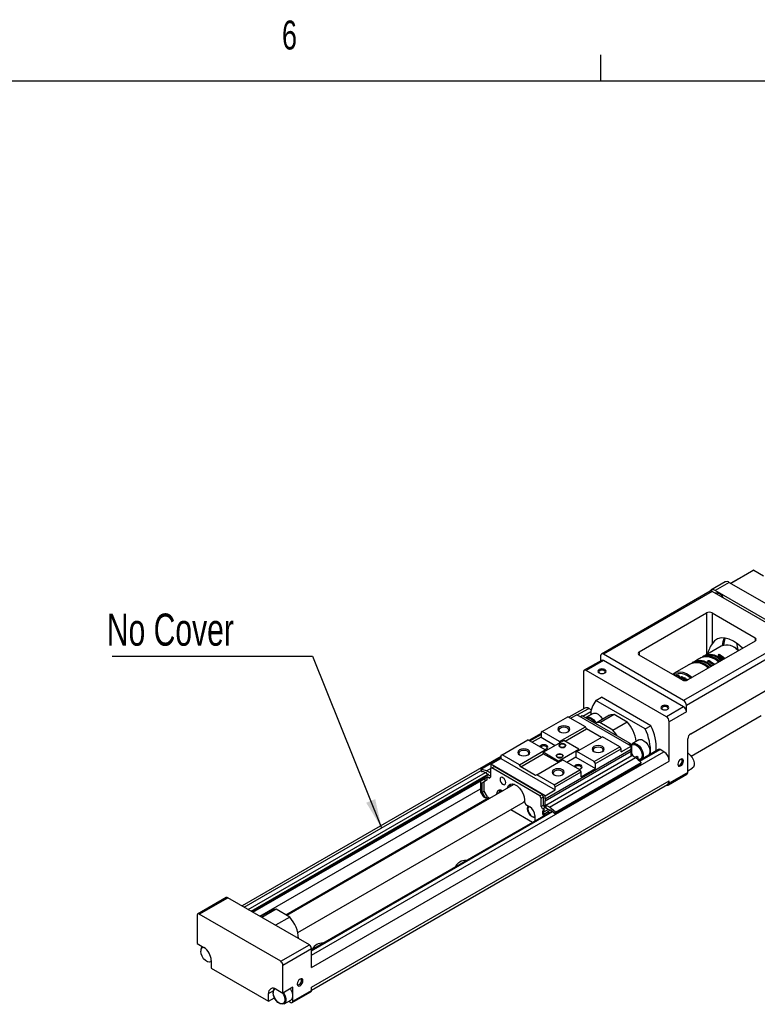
# Paper-space layout 'Layout1' of a CAD drawing. Extents: x 11 to 421, y 5 to 275.
# Tile 4 of 8: x 118 to 179, y 194 to 275. Entities that reach past the tile are written whole.
import ezdxf
from ezdxf.enums import TextEntityAlignment as Align

# ---------------------------------------------------------------- set-up
doc = ezdxf.new("R2010")
doc.units = 0
doc.layers.get('0').update_dxf_attribs({"linetype": 'CONTINUOUS'})

# ---------------------------------------------------------------- blocks, each defined once
blk = doc.blocks.new('SW_NOTE_7')
at = {"color": 0, "linetype": 'CONTINUOUS'}
for p, q in [((-22.181, 14.144), (-5.691, 14.144)), ((-5.691, 14.144), (0, 0))]:
    blk.add_line(p, q, dxfattribs=at)
blk.add_solid([(0, 0), (-0.525, 2.376), (-1.267, 2.077)], dxfattribs=at)
at = {"color": 0, "linetype": 'CONTINUOUS', "width": 0.7}
blk.add_text('No Cover', height=2.6458, dxfattribs=at).set_placement((-22.627, 14.216), align=Align.BOTTOM_LEFT)

psp = doc.layouts.get("Layout1")

# ---------------------------------------------------------------- linework, layer by layer
at = {"color": 7, "linetype": 'CONTINUOUS'}
for p, q in [((165.9192, 270.3087), (165.9192, 272.4626)), ((15.9068, 270.3087), (415.9568, 270.3087)), ((178.3351, 229.9161), (176.635, 228.9346)), ((178.5191, 230.0105), (176.6452, 228.9287)), ((178.5191, 230.0105), (179.3393, 229.537)), ((176.1776, 229.0393), (174.9991, 228.359)), ((176.5109, 229.0063), (175.3324, 228.3259)), ((176.5109, 229.0063), (182.6391, 225.4685)), ((174.93, 228.2744), (165.9733, 223.1038)), ((175.0967, 228.2579), (166.14, 223.0873)), ((181.6963, 224.448), (175.0967, 228.2579)), ((181.4606, 224.7882), (175.3324, 228.3259)), ((175.8709, 227.9239), (175.9167, 227.7845)), ((169.0863, 223.2914), (174.6253, 226.489)), ((175.0967, 226.489), (178.6322, 224.448)), ((175.0967, 226.489), (175.0967, 223.9577)), ((181.6963, 224.448), (172.7396, 219.2774)), ((181.932, 224.0397), (172.9753, 218.8691)), ((178.6322, 224.1758), (173.0932, 220.9782)), ((172.7396, 219.2774), (166.14, 223.0873)), ((172.6218, 220.9782), (169.0863, 223.0193)), ((175.8283, 223.7521), (174.5084, 222.9902)), ((176.9825, 223.6039), (176.9118, 223.6447)), ((165.9733, 222.5867), (164.5591, 221.7702)), ((166.14, 222.5702), (164.7258, 221.7537)), ((165.9043, 222.9512), (165.9043, 222.5468)), ((172.7396, 218.7603), (166.14, 222.5702)), ((173.3299, 222.3098), (173.2323, 222.2535)), ((173.542, 222.4323), (173.4477, 222.3779)), ((173.9675, 222.6779), (173.6599, 222.5003)), ((174.1784, 222.7997), (174.0826, 222.7444)), ((174.3905, 222.9221), (174.2963, 222.8677)), ((164.4901, 221.6176), (164.4901, 218.5857)), ((171.3254, 217.9438), (164.7258, 221.7537)), ((173.1203, 222.1888), (172.01, 221.5478)), ((172.2782, 221.3902), (172.3302, 221.3985)), ((172.3965, 221.1083), (172.2782, 221.3902)), ((172.3302, 221.3985), (172.4696, 221.0661)), ((172.0627, 221.301), (172.1823, 221.3727)), ((172.1828, 221.3719), (172.0636, 221.3005)), ((172.223, 221.3031), (172.1426, 221.2549)), ((172.1823, 221.3727), (172.223, 221.3031)), ((172.5188, 221.041), (172.5659, 221.0682)), ((172.5852, 221.0123), (172.5659, 221.0682)), ((172.7236, 221.0625), (172.5668, 221.094)), ((172.5818, 221.0283), (172.629, 221.0555)), ((172.5818, 221.0283), (172.5902, 220.9965)), ((172.7973, 220.985), (172.5818, 221.0283)), ((172.6337, 221.208), (172.5865, 221.1808)), ((172.629, 221.0555), (172.7913, 221.0229)), ((172.7685, 221.0883), (172.7236, 221.0625)), ((172.7499, 220.9322), (172.7513, 220.9562)), ((172.7513, 220.9562), (172.816, 220.9353)), ((172.792, 220.943), (172.7807, 220.9271)), ((172.816, 220.9353), (172.8163, 220.9234)), ((172.8212, 221.1817), (172.9002, 221.1305)), ((172.9204, 220.9384), (172.8212, 221.1817)), ((172.9002, 221.1305), (172.9598, 220.9705)), ((172.9023, 220.9236), (172.9204, 220.9384)), ((172.9177, 220.9251), (172.9675, 220.9656)), ((172.9204, 220.9384), (172.9675, 220.9656)), ((172.9598, 220.9705), (173.0428, 221.0381)), ((172.9598, 220.9705), (173.007, 220.9977)), ((172.9675, 220.9656), (172.9645, 220.9732)), ((173.007, 220.9977), (173.0505, 221.0331)), ((173.0428, 221.0381), (173.1141, 220.992)), ((173.1141, 220.992), (173.107, 220.9862)), ((173.1503, 221.0112), (173.1527, 221.0366)), ((173.1527, 221.0366), (173.1718, 221.0236)), ((173.3289, 216.542), (180.1643, 220.4879)), ((165.5224, 219.2798), (165.9938, 219.5519)), ((169.586, 216.934), (165.5224, 219.2798)), ((170.0574, 217.2061), (165.9938, 219.5519)), ((164.6185, 218.6598), (163.2975, 217.8973)), ((165.2936, 218.2119), (164.7515, 217.8989)), ((165.1413, 218.5063), (164.9285, 218.6291)), ((165.8356, 217.4661), (167.0141, 218.1465)), ((167.0141, 218.1465), (168.0943, 217.5229)), ((172.7396, 218.7603), (171.3254, 217.9438)), ((172.9753, 218.352), (171.5611, 217.5356)), ((172.9753, 218.352), (172.9753, 218.8691)), ((161.096, 216.719), (163.2173, 217.9436)), ((164.6551, 217.1136), (163.2173, 217.9436)), ((163.4412, 217.8143), (163.948, 218.1068)), ((168.4263, 215.5215), (163.948, 218.1068)), ((164.3958, 218.0252), (164.2426, 217.9367)), ((168.3556, 215.7392), (164.3958, 218.0252)), ((166.6376, 218.0616), (165.4852, 217.3963)), ((166.9157, 216.8426), (165.8356, 217.4661)), ((166.9157, 216.8426), (168.0943, 217.5229)), ((171.5611, 214.2939), (171.5611, 217.5356)), ((173.3648, 214.698), (179.139, 218.0314)), ((161.0017, 216.5719), (159.9977, 215.9923)), ((161.096, 216.719), (161.0017, 216.6645)), ((161.0017, 216.6645), (161.0017, 216.2563)), ((162.5337, 215.889), (161.096, 216.719)), ((162.5337, 215.889), (164.6551, 217.1136)), ((162.9816, 215.9298), (164.7493, 216.9503)), ((164.7493, 216.9503), (164.6551, 217.1136)), ((165.975, 216.2427), (164.7493, 216.9503)), ((169.586, 216.934), (170.0574, 217.2061)), ((157.7961, 214.814), (159.9174, 216.0386)), ((161.3552, 215.2086), (159.9174, 216.0386)), ((160.0726, 215.949), (161.0017, 216.4854)), ((161.0017, 216.2563), (160.2711, 215.8345)), ((161.0017, 216.2563), (162.1707, 215.5814)), ((161.1808, 215.01), (162.8779, 215.9896)), ((162.5762, 215.8155), (162.5337, 215.889)), ((164.1224, 215.2712), (162.8779, 215.9896)), ((163.948, 215.0725), (166.0693, 216.2972)), ((167.5071, 215.4671), (166.0693, 216.2972)), ((168.3556, 215.7392), (168.2024, 215.6508)), ((168.4734, 215.5351), (168.3556, 215.7392)), ((169.0648, 216.0348), (168.5227, 215.7218)), ((173.0932, 213.3575), (173.0932, 216.1337)), ((159.2339, 213.984), (161.3552, 215.2086)), ((161.1808, 215.01), (161.1808, 214.912)), ((162.4253, 214.2915), (161.1808, 215.01)), ((161.1902, 214.8956), (161.1808, 214.912)), ((161.3552, 211.1809), (168.4263, 215.2629)), ((161.3977, 215.1351), (161.3552, 215.2086)), ((161.3552, 211.0176), (168.4263, 215.0996)), ((162.4253, 214.2915), (164.1224, 215.2712)), ((162.5147, 215.5651), (162.5147, 215.5569)), ((163.0147, 215.5569), (163.0147, 215.5651)), ((163.948, 215.0725), (163.8631, 215.0235)), ((163.8631, 215.0235), (163.8631, 214.6044)), ((165.3857, 214.2425), (163.948, 215.0725)), ((164.1224, 215.1732), (164.1224, 215.2712)), ((165.3857, 214.2425), (167.5071, 215.4671)), ((165.48, 214.0792), (167.6013, 215.3038)), ((167.6013, 215.3038), (167.5071, 215.4671)), ((167.6013, 215.0453), (168.4263, 215.5215)), ((167.6013, 215.0453), (167.6013, 215.3038)), ((168.4734, 215.5351), (168.4263, 215.5079)), ((168.4263, 215.2629), (168.4263, 215.5215)), ((168.4263, 214.724), (168.4263, 215.0996)), ((168.4734, 214.8492), (168.4734, 215.5351)), ((170.6902, 215.2472), (169.078, 214.3164)), ((171.1227, 215.0533), (170.8069, 215.2356)), ((157.7018, 214.6669), (136.3803, 202.3583)), ((142.0984, 197.2854), (171.5611, 214.2939)), ((156.0453, 213.6241), (157.7018, 214.5804)), ((156.8769, 214.0248), (157.7018, 214.501)), ((157.7961, 214.814), (157.7018, 214.7596)), ((157.7018, 214.7596), (157.7018, 214.501)), ((157.7018, 214.501), (162.1802, 211.9157)), ((159.2339, 213.984), (157.7961, 214.814)), ((159.3282, 213.8207), (161.1902, 214.8956)), ((160.6481, 213.1676), (162.7694, 214.3922)), ((162.4159, 214.1881), (161.1902, 214.8956)), ((161.4024, 210.6692), (168.4734, 214.7512)), ((161.7088, 210.4923), (168.7798, 214.5744)), ((162.1868, 210.0788), (169.2578, 214.1608)), ((162.2885, 214.716), (162.2885, 214.7079)), ((162.4253, 214.1935), (162.4253, 214.2915)), ((164.2072, 213.5622), (162.7694, 214.3922)), ((162.7885, 214.7079), (162.7885, 214.716)), ((163.8631, 214.6044), (163.1325, 214.1826)), ((163.8631, 214.6044), (165.48, 213.671)), ((165.48, 214.0792), (165.3857, 214.2425)), ((168.7798, 214.5744), (168.4734, 214.7512)), ((168.8977, 214.6614), (168.7634, 214.5839)), ((169.2578, 214.1608), (168.7798, 214.5744)), ((169.0156, 214.5934), (168.861, 214.5041)), ((169.0156, 214.5934), (168.8977, 214.6614)), ((169.0156, 214.4137), (168.9855, 214.3964)), ((169.0156, 214.4137), (169.0156, 214.5934)), ((169.0655, 214.3272), (169.0156, 214.4137)), ((169.2322, 214.0651), (169.2578, 214.1608)), ((156.0453, 213.6241), (156.071, 213.4988)), ((156.5233, 213.4858), (156.0453, 213.6241)), ((156.1499, 213.4288), (156.1912, 213.4527)), ((156.1635, 213.4636), (156.4456, 213.3524)), ((156.4456, 213.3524), (156.5047, 213.2788)), ((156.5047, 213.2788), (156.6412, 213.2)), ((156.5233, 213.4858), (156.8977, 213.7019)), ((156.8297, 213.3089), (156.5233, 213.4858)), ((156.9476, 213.7254), (156.8297, 213.6574)), ((156.8297, 213.6574), (156.8297, 212.9715)), ((156.8769, 214.0248), (156.8769, 213.7662)), ((161.3552, 211.4395), (156.8769, 214.0248)), ((156.9476, 213.7254), (157.1362, 213.8343)), ((160.9074, 211.4395), (156.9476, 213.7254)), ((161.096, 211.5483), (157.1362, 213.8343)), ((159.3282, 213.8207), (159.2339, 213.984)), ((160.5538, 213.1131), (159.3282, 213.8207)), ((162.0859, 212.3376), (164.2072, 213.5622)), ((162.1489, 209.9657), (169.22, 214.0477)), ((162.1611, 209.983), (169.2322, 214.0651)), ((162.1802, 212.1743), (164.3015, 213.3989)), ((164.3015, 213.3989), (164.2072, 213.5622)), ((164.3015, 212.9906), (165.48, 213.671)), ((164.3015, 212.9906), (164.3015, 213.3989)), ((165.48, 213.671), (165.48, 214.0792)), ((173.0932, 213.3575), (171.5611, 212.473)), ((173.0932, 213.4848), (173.4564, 213.6945)), ((137.1193, 201.9317), (156.64, 213.2007)), ((137.1842, 201.8942), (156.2876, 212.9224)), ((137.2809, 201.8384), (156.2876, 212.8108)), ((142.0984, 195.6551), (171.5611, 212.6636)), ((156.2876, 212.7809), (156.0284, 212.6312)), ((156.0284, 212.6312), (156.0284, 211.7412)), ((156.1462, 212.5068), (156.4055, 212.6565)), ((156.1462, 212.5068), (156.3112, 212.602)), ((156.1462, 211.7295), (156.1462, 212.5068)), ((156.2876, 212.9605), (156.6412, 213.1647)), ((156.4055, 212.8925), (156.2876, 212.9605)), ((156.2876, 212.9605), (156.2876, 212.7809)), ((156.3112, 212.602), (156.5705, 212.7518)), ((156.3112, 211.8247), (156.3112, 212.602)), ((156.4055, 212.8925), (156.5705, 212.9878)), ((156.4055, 212.6565), (156.4055, 212.8925)), ((156.4055, 212.6565), (156.5705, 212.7518)), ((156.5705, 212.7518), (156.5705, 212.9878)), ((156.7143, 212.9048), (156.5705, 212.9878)), ((156.6412, 213.2), (156.6412, 213.1647)), ((156.8297, 213.0558), (156.6412, 213.1647)), ((160.6481, 213.1676), (160.5538, 213.1131)), ((162.0859, 212.3376), (160.6481, 213.1676)), ((171.4921, 212.3204), (173.0242, 213.2049)), ((171.5611, 212.473), (171.5611, 212.6636)), ((137.8561, 201.5063), (156.0284, 211.997)), ((158.6994, 212.3243), (140.0748, 201.5725)), ((142.0984, 195.4296), (171.423, 212.3583)), ((156.0284, 211.7412), (156.2546, 211.3492)), ((156.1462, 211.7295), (156.3112, 211.8247)), ((156.4213, 211.253), (156.1462, 211.7295)), ((156.5863, 211.3483), (156.3112, 211.8247)), ((157.3601, 211.6065), (157.5486, 211.7154)), ((157.5486, 211.6599), (157.5486, 211.7154)), ((157.7726, 211.8447), (157.8206, 211.817)), ((161.3552, 211.4395), (162.1802, 211.9157)), ((162.1802, 212.1743), (162.0859, 212.3376)), ((162.1802, 211.9157), (162.1802, 212.1743)), ((139.9728, 201.6315), (156.6954, 211.2853)), ((140.9745, 200.1675), (159.5327, 210.8809)), ((156.2546, 211.3492), (156.4213, 211.253)), ((156.4213, 211.253), (156.5863, 211.3483)), ((156.5863, 211.3483), (156.7975, 211.2263)), ((157.3601, 211.5511), (157.3601, 211.6065)), ((159.6346, 211.0855), (159.6346, 210.9059)), ((159.6346, 210.9059), (159.7525, 210.7017)), ((160.9074, 211.4395), (161.096, 211.5483)), ((161.0252, 211.2353), (160.9074, 211.4395)), ((161.0252, 211.2353), (161.2138, 211.3442)), ((161.0252, 210.5494), (161.0252, 211.2353)), ((161.2138, 211.3442), (161.096, 211.5483)), ((161.2138, 210.6583), (161.2138, 211.3442)), ((161.3552, 211.1809), (161.3552, 211.4395)), ((161.3552, 210.5821), (161.3552, 211.0176)), ((161.9076, 210.1771), (142.0984, 198.7414)), ((158.5162, 210.294), (160.3132, 209.2566)), ((159.7525, 210.7017), (160.0824, 210.5113)), ((161.0252, 210.5494), (161.2138, 210.6583)), ((161.1195, 210.1712), (161.2845, 210.2664)), ((161.1195, 210.1712), (161.1195, 209.9351)), ((161.2374, 210.1031), (161.1195, 210.1712)), ((161.1407, 210.3494), (161.3293, 210.4583)), ((161.2845, 210.2664), (161.1407, 210.3494)), ((161.2374, 210.1031), (161.5909, 210.3072)), ((161.2374, 209.9235), (161.5909, 210.1276)), ((161.2374, 209.9235), (161.2374, 210.1031)), ((161.5909, 210.3072), (161.3293, 210.4583)), ((161.3552, 210.5821), (161.4024, 210.6093)), ((161.3788, 210.5685), (161.3552, 210.5821)), ((161.3788, 210.5685), (161.4024, 210.5821)), ((161.3788, 210.4487), (161.3788, 210.5685)), ((161.3788, 210.4487), (161.4024, 210.4623)), ((161.4024, 210.4351), (161.3788, 210.4487)), ((161.4024, 210.6692), (161.4024, 210.4351)), ((161.7088, 210.4923), (161.4024, 210.6692)), ((161.5909, 210.3426), (161.7274, 210.2638)), ((161.5909, 210.3072), (161.5909, 210.3426)), ((161.5909, 210.1602), (161.7782, 210.2684)), ((161.5909, 210.1276), (161.5909, 210.1602)), ((161.6628, 210.0357), (161.5909, 210.1602)), ((161.6487, 210.0276), (161.5909, 210.1276)), ((162.1868, 210.0788), (161.7088, 210.4923)), ((161.7274, 210.2638), (161.7866, 210.2691)), ((161.7866, 210.2691), (162.0686, 210.0547)), ((162.1611, 209.983), (162.1868, 210.0788)), ((160.4949, 209.7968), (160.4949, 209.3615)), ((161.1195, 209.9351), (161.2118, 209.7754)), ((161.2951, 209.8235), (161.2374, 209.9235)), ((135.0791, 203.0497), (132.7221, 201.689)), ((132.847, 201.6766), (135.2041, 203.0373)), ((141.9216, 199.1594), (135.2041, 203.0373)), ((138.8247, 202.0055), (137.908, 201.4763)), ((139.1763, 202.0913), (138.0095, 201.4177)), ((140.3064, 201.4389), (139.1763, 202.0913)), ((132.6703, 201.5745), (132.6703, 199.261)), ((139.5646, 197.7987), (132.847, 201.6766)), ((140.3064, 201.4389), (139.1397, 200.7653)), ((132.6703, 199.261), (133.2242, 198.9413)), ((139.5646, 197.7987), (141.9216, 199.1594)), ((139.7413, 197.4925), (142.0984, 198.8532)), ((142.0984, 197.2854), (142.0984, 198.8532)), ((133.8488, 197.8594), (133.8488, 197.2334)), ((133.8488, 197.2334), (138.5628, 194.512)), ((139.7413, 195.179), (139.7413, 197.4925)), ((139.1874, 195.4987), (139.7413, 195.179)), ((140.5663, 195.6552), (139.7413, 195.179)), ((140.5663, 194.5121), (140.5663, 195.6552)), ((142.0984, 195.3965), (142.0984, 195.6551)), ((138.5628, 194.512), (138.5628, 195.138)), ((138.5628, 194.512), (139.0563, 194.7969)), ((140.5145, 194.3976), (142.0466, 195.282)), ((140.5663, 194.5121), (142.0984, 195.3965)), ((139.8452, 194.2912), (140.3874, 194.6042)), ((140.2202, 194.5077), (140.3895, 194.41))]:
    psp.add_line(p, q, dxfattribs=at)
at = {"color": 8, "linetype": 'CONTINUOUS'}
for p, q in [((174.6253, 226.489), (174.6253, 223.0576)), ((178.6322, 224.448), (178.6322, 224.1758)), ((169.0863, 223.2914), (169.0863, 223.0193)), ((175.7476, 223.0366), (175.6564, 222.954)), ((174.8915, 222.5508), (174.8013, 222.4678)), ((163.9858, 218.0849), (164.9285, 218.6291)), ((164.4549, 217.9911), (165.1153, 218.3723)), ((142.0984, 198.2979), (171.1227, 215.0533)), ((169.1327, 214.2691), (170.8069, 215.2356)), ((168.4734, 214.8492), (168.4263, 214.822)), ((136.5619, 202.2535), (156.0679, 213.514)), ((136.8777, 202.0711), (156.4301, 213.3585)), ((156.7143, 212.9048), (156.8297, 212.9714)), ((142.0984, 198.6625), (161.9666, 210.1322)), ((138.5628, 195.138), (138.9504, 195.3618))]:
    psp.add_line(p, q, dxfattribs=at)
at = {"color": 7, "linetype": 'CONTINUOUS', "flags": 128}
for points in [[(177.5974, 223.5785), (177.5707, 223.6058), (177.2234, 223.9174), (176.8644, 224.162), (176.5055, 224.3318), (176.1581, 224.4212), (175.8337, 224.4274), (175.5425, 224.3501), (175.2942, 224.1918), (175.0967, 223.9577)], [(174.4511, 222.9534), (174.4882, 222.9781), (174.7187, 223.0716), (174.9832, 223.0886), (175.2714, 223.0287), (175.5721, 222.894), (175.8736, 222.6899), (175.9497, 222.6272)], [(175.7476, 223.0366), (175.7139, 223.0495), (175.6763, 223.0552), (175.647, 223.0541), (175.6247, 223.0492), (175.6063, 223.0406), (175.5955, 223.0307), (175.5906, 223.0195), (175.5929, 223.0026), (175.6094, 222.9821), (175.6298, 222.9685)], [(175.7476, 223.0366), (176.0439, 222.8449), (176.1618, 222.7497)], [(176.9825, 223.6039), (177.0771, 223.5458), (177.2811, 223.3959)], [(173.2324, 222.2534), (173.2363, 222.2557), (173.2422, 222.2587), (173.2386, 222.2559), (173.2294, 222.2502), (173.2143, 222.2414), (173.1974, 222.2318), (173.1788, 222.2215), (173.1517, 222.2066), (173.1207, 222.1891), (173.1203, 222.1888)], [(173.3904, 222.3411), (173.4149, 222.3577), (173.643, 222.4557), (173.9057, 222.4775), (174.1929, 222.4222), (174.4932, 222.2919), (174.7949, 222.0917), (174.889, 222.0149)], [(173.6025, 222.4635), (173.6397, 222.4882), (173.8701, 222.5817), (174.1346, 222.5988), (174.4229, 222.5388), (174.7236, 222.4042), (175.0251, 222.2), (175.1011, 222.1374)], [(174.0827, 222.7443), (174.0933, 222.7504), (174.0994, 222.753), (174.0959, 222.7501), (174.0867, 222.7444), (174.0716, 222.7355), (174.0548, 222.726), (174.0361, 222.7158), (174.0089, 222.701), (173.9778, 222.6838), (173.9675, 222.6778)], [(174.2389, 222.8309), (174.2635, 222.8476), (174.4915, 222.9456), (174.7543, 222.9673), (175.0414, 222.912), (175.3417, 222.7817), (175.6435, 222.5816), (175.7375, 222.5048)], [(174.7736, 222.4827), (174.7485, 222.5005), (174.7354, 222.5201), (174.735, 222.5356), (174.7422, 222.5477), (174.7568, 222.5582), (174.7746, 222.5647), (174.7953, 222.5684), (174.827, 222.5686), (174.8659, 222.5613), (174.8915, 222.5508)], [(175.1954, 222.1918), (175.0758, 222.2883), (174.7736, 222.4827)], [(174.8915, 222.5508), (175.1936, 222.3564), (175.3133, 222.2599)], [(176.0696, 222.6595), (175.9318, 222.7724), (175.6298, 222.9685)], [(165.7864, 221.8218), (165.7142, 221.7594), (165.6888, 221.6857), (165.7142, 221.6121), (165.7864, 221.5496), (165.8946, 221.5079), (166.0221, 221.4933), (166.1497, 221.5079), (166.2578, 221.5496), (166.3301, 221.6121), (166.3555, 221.6857), (166.3301, 221.7594), (166.2578, 221.8218), (166.1497, 221.8635), (166.0221, 221.8781), (165.8946, 221.8635), (165.7864, 221.8218)], [(165.8375, 221.7334), (165.7808, 221.6845), (165.761, 221.6268), (165.7808, 221.5691), (165.815, 221.5349)], [(166.2292, 221.5349), (166.2634, 221.5691), (166.2833, 221.6268), (166.2634, 221.6845), (166.2068, 221.7334), (166.1221, 221.7661), (166.0221, 221.7776), (165.9222, 221.7661), (165.8375, 221.7334)], [(171.8505, 221.4235), (171.8995, 221.4695), (172.1191, 221.5993), (172.3793, 221.6489), (172.6692, 221.6162), (172.9767, 221.5027), (173.2891, 221.313), (173.4512, 221.1849)], [(172.5188, 221.041), (172.4992, 221.117), (172.5029, 221.1832), (172.5292, 221.2294), (172.5741, 221.2483), (172.6305, 221.237), (172.6896, 221.1972), (172.7422, 221.1351), (172.7801, 221.0605), (172.7973, 220.985)], [(172.5668, 221.094), (172.5625, 221.1336), (172.571, 221.1649), (172.591, 221.183), (172.6193, 221.185), (172.6515, 221.1708), (172.6828, 221.1424), (172.7081, 221.1044), (172.7236, 221.0625)], [(165.2936, 218.2119), (165.3785, 218.2425), (165.5384, 218.2312), (165.7124, 218.1474), (165.8816, 218.0002), (166.0278, 217.8056), (166.0688, 217.7332)], [(166.6376, 218.0616), (166.7754, 218.1201), (167.0141, 218.1465)], [(170.9719, 218.8283), (170.8996, 218.7659), (170.8742, 218.6922), (170.8996, 218.6186), (170.9719, 218.5561), (171.08, 218.5144), (171.2076, 218.4998), (171.3351, 218.5144), (171.4433, 218.5561), (171.5155, 218.6186), (171.5409, 218.6922), (171.5155, 218.7659), (171.4433, 218.8283), (171.3351, 218.87), (171.2076, 218.8846), (171.08, 218.87), (170.9719, 218.8283)], [(171.0229, 218.7399), (170.9663, 218.691), (170.9464, 218.6333), (170.9663, 218.5756), (171.0005, 218.5414)], [(171.4147, 218.5414), (171.4489, 218.5756), (171.4687, 218.6333), (171.4489, 218.691), (171.3923, 218.7399), (171.3075, 218.7726), (171.2076, 218.7841), (171.1076, 218.7726), (171.0229, 218.7399)], [(164.6937, 217.8532), (164.708, 217.8671), (164.7515, 217.8989)], [(165.8356, 217.4661), (165.5969, 217.4398), (165.4591, 217.3812)], [(162.5337, 217.1136), (162.4254, 217.0199), (162.3873, 216.9095), (162.4254, 216.799), (162.5337, 216.7054), (162.696, 216.6428), (162.8873, 216.6208), (163.0786, 216.6428), (163.2408, 216.7054), (163.3492, 216.799), (163.3873, 216.9095), (163.3492, 217.0199), (163.2408, 217.1136), (163.0786, 217.1761), (162.8873, 217.1981), (162.696, 217.1761), (162.5337, 217.1136)], [(162.5975, 217.0031), (162.5087, 216.9264), (162.4775, 216.8358), (162.5087, 216.7453), (162.5687, 216.687)], [(163.2058, 216.687), (163.2659, 216.7453), (163.2971, 216.8358), (163.2659, 216.9264), (163.1771, 217.0031), (163.0441, 217.0544), (162.8873, 217.0724), (162.7305, 217.0544), (162.5975, 217.0031)], [(167.2654, 216.3685), (167.1545, 216.5406), (166.9157, 216.8426)], [(162.9592, 215.4529), (163.0188, 215.5044), (163.0397, 215.5651), (163.0188, 215.6259), (162.9592, 215.6774), (162.87, 215.7118), (162.7647, 215.7239), (162.6595, 215.7118), (162.5703, 215.6774), (162.5107, 215.6259), (162.4897, 215.5651), (162.5107, 215.5044), (162.5703, 215.4529), (162.6595, 215.4184), (162.7647, 215.4064), (162.87, 215.4184), (162.9592, 215.4529)], [(162.4898, 215.561), (162.5107, 215.6177), (162.5703, 215.6692), (162.6595, 215.7036), (162.7647, 215.7157), (162.87, 215.7036), (162.9592, 215.6692), (163.0188, 215.6177), (163.0396, 215.561)], [(168.4239, 215.6209), (168.4792, 215.69), (168.5227, 215.7218)], [(169.0648, 216.0348), (169.1498, 216.0654), (169.3096, 216.0541), (169.4836, 215.9703), (169.6528, 215.8231), (169.799, 215.6285), (169.9062, 215.4075), (169.9629, 215.1841), (169.9629, 214.9825), (169.9062, 214.8245), (169.8564, 214.7658)], [(159.2339, 215.2086), (159.1255, 215.115), (159.0875, 215.0045), (159.1255, 214.8941), (159.2339, 214.8004), (159.3961, 214.7378), (159.5875, 214.7159), (159.7788, 214.7378), (159.941, 214.8004), (160.0494, 214.8941), (160.0875, 215.0045), (160.0494, 215.115), (159.941, 215.2086), (159.7788, 215.2712), (159.5875, 215.2932), (159.3961, 215.2712), (159.2339, 215.2086)], [(159.2977, 215.0982), (159.2088, 215.0214), (159.1776, 214.9309), (159.2088, 214.8403), (159.2689, 214.782)], [(159.906, 214.782), (159.9661, 214.8403), (159.9973, 214.9309), (159.9661, 215.0214), (159.8773, 215.0982), (159.7443, 215.1495), (159.5875, 215.1675), (159.4306, 215.1495), (159.2977, 215.0982)], [(161.0017, 215.5759), (160.9294, 215.5135), (160.9074, 215.4671)], [(161.0527, 215.4875), (160.9961, 215.4386), (160.986, 215.4218)], [(161.2846, 215.2494), (161.3649, 215.2621), (161.4731, 215.3038), (161.5453, 215.3662), (161.5707, 215.4398), (161.5453, 215.5135), (161.4731, 215.5759), (161.3649, 215.6176), (161.2374, 215.6323), (161.1098, 215.6176), (161.0017, 215.5759), (161.0017, 215.5759)], [(161.4445, 215.2891), (161.4787, 215.3232), (161.4985, 215.3809), (161.4787, 215.4386), (161.4221, 215.4875), (161.3373, 215.5202), (161.2374, 215.5317), (161.1374, 215.5202), (161.0527, 215.4875)], [(162.9415, 215.4631), (162.8604, 215.4318), (162.7647, 215.4208), (162.6691, 215.4318), (162.588, 215.4631), (162.5338, 215.5099), (162.5147, 215.5651), (162.5338, 215.6203), (162.588, 215.6672), (162.6691, 215.6984), (162.7647, 215.7094), (162.8604, 215.6984), (162.9415, 215.6672), (162.9957, 215.6203), (163.0147, 215.5651), (162.9957, 215.5099), (162.9415, 215.4631)], [(162.9415, 215.4549), (162.8604, 215.4236), (162.7647, 215.4126), (162.6691, 215.4236), (162.588, 215.4549), (162.5338, 215.5017), (162.5147, 215.5569)], [(163.0147, 215.5569), (162.9957, 215.5017), (162.9415, 215.4549)], [(165.3622, 215.4808), (165.2538, 215.3871), (165.2157, 215.2766), (165.2538, 215.1662), (165.3622, 215.0725), (165.5244, 215.01), (165.7157, 214.988), (165.9071, 215.01), (166.0693, 215.0725), (166.1777, 215.1662), (166.2157, 215.2766), (166.1777, 215.3871), (166.0693, 215.4808), (165.9071, 215.5433), (165.7157, 215.5653), (165.5244, 215.5433), (165.3622, 215.4808)], [(165.4259, 215.3703), (165.3371, 215.2936), (165.3059, 215.203), (165.3371, 215.1125), (165.3972, 215.0542)], [(166.0343, 215.0542), (166.0944, 215.1125), (166.1256, 215.203), (166.0944, 215.2936), (166.0055, 215.3703), (165.8726, 215.4216), (165.7157, 215.4396), (165.5589, 215.4216), (165.4259, 215.3703)], [(173.0932, 214.9495), (173.1252, 214.9291), (173.2944, 214.7819), (173.4406, 214.5872), (173.5478, 214.3663), (173.6045, 214.1429), (173.6045, 213.9413), (173.5478, 213.7833), (173.4564, 213.6945)], [(162.7329, 214.6038), (162.7925, 214.6553), (162.8135, 214.716), (162.7925, 214.7768), (162.7329, 214.8283), (162.6437, 214.8627), (162.5385, 214.8748), (162.4332, 214.8627), (162.344, 214.8283), (162.2844, 214.7768), (162.2635, 214.716), (162.2844, 214.6553), (162.344, 214.6038), (162.4332, 214.5694), (162.5385, 214.5573), (162.6437, 214.5694), (162.7329, 214.6038)], [(162.2635, 214.712), (162.2844, 214.7686), (162.344, 214.8201), (162.4332, 214.8546), (162.5385, 214.8666), (162.6437, 214.8546), (162.7329, 214.8201), (162.7925, 214.7686), (162.8134, 214.712)], [(162.7152, 214.614), (162.6341, 214.5827), (162.5385, 214.5717), (162.4428, 214.5827), (162.3617, 214.614), (162.3075, 214.6608), (162.2885, 214.716), (162.3075, 214.7713), (162.3617, 214.8181), (162.4428, 214.8494), (162.5385, 214.8604), (162.6341, 214.8494), (162.7152, 214.8181), (162.7694, 214.7713), (162.7885, 214.716), (162.7694, 214.6608), (162.7152, 214.614)], [(162.7152, 214.6058), (162.6341, 214.5745), (162.5385, 214.5636), (162.4428, 214.5745), (162.3617, 214.6058), (162.3075, 214.6527), (162.2885, 214.7079)], [(162.7885, 214.7079), (162.7694, 214.6527), (162.7152, 214.6058)], [(169.2258, 214.4018), (169.1107, 214.3885), (169.0202, 214.4058)], [(172.7396, 214.2965), (172.7217, 214.3903), (172.6706, 214.4491), (172.5941, 214.464), (172.5039, 214.4327), (172.4137, 214.3599), (172.3373, 214.2567), (172.2862, 214.1389), (172.2682, 214.0244), (172.2862, 213.9306), (172.3373, 213.8718), (172.4137, 213.8569), (172.5039, 213.8883), (172.5941, 213.9611), (172.6706, 214.0642), (172.7217, 214.182), (172.7396, 214.2965)], [(172.2698, 214.0566), (172.2823, 214.0098), (172.3223, 213.9638), (172.3822, 213.9521), (172.4529, 213.9767), (172.5236, 214.0337), (172.5835, 214.1145), (172.6235, 214.2068), (172.6376, 214.2965)], [(172.6376, 214.2965), (172.6235, 214.37), (172.5835, 214.4161), (172.5236, 214.4277), (172.4768, 214.4152)], [(156.071, 213.4988), (156.0785, 213.4764), (156.0911, 213.4554), (156.1072, 213.4386), (156.1245, 213.4283), (156.1407, 213.4259), (156.1537, 213.4316), (156.1617, 213.4448), (156.1635, 213.4636)], [(162.0623, 213.5758), (161.9539, 213.4822), (161.9159, 213.3717), (161.9539, 213.2612), (162.0623, 213.1676), (162.2245, 213.105), (162.4159, 213.0831), (162.6072, 213.105), (162.7694, 213.1676), (162.8778, 213.2612), (162.9159, 213.3717), (162.8778, 213.4822), (162.7694, 213.5758), (162.6072, 213.6384), (162.4159, 213.6603), (162.2245, 213.6384), (162.0623, 213.5758)], [(162.1261, 213.4654), (162.0373, 213.3886), (162.0061, 213.2981), (162.0373, 213.2075), (162.0973, 213.1492)], [(162.7344, 213.1492), (162.7945, 213.2075), (162.8257, 213.2981), (162.7945, 213.3886), (162.7057, 213.4654), (162.5727, 213.5167), (162.4159, 213.5347), (162.2591, 213.5167), (162.1261, 213.4654)], [(163.8301, 213.9431), (163.7578, 213.8807), (163.7358, 213.8343)], [(163.8811, 213.8547), (163.8245, 213.8058), (163.8144, 213.789)], [(164.1131, 213.6165), (164.1934, 213.6292), (164.3015, 213.671), (164.3738, 213.7334), (164.3991, 213.807), (164.3738, 213.8807), (164.3015, 213.9431), (164.1934, 213.9848), (164.0658, 213.9995), (163.9382, 213.9848), (163.8301, 213.9431), (163.8301, 213.9431)], [(164.2729, 213.6562), (164.3071, 213.6904), (164.327, 213.7481), (164.3071, 213.8058), (164.2505, 213.8547), (164.1657, 213.8874), (164.0658, 213.8989), (163.9659, 213.8874), (163.8811, 213.8547)], [(169.22, 214.0477), (169.2247, 214.0513), (169.2322, 214.0651)], [(157.6311, 212.7864), (157.6491, 212.6719), (157.7002, 212.5541), (157.7766, 212.451), (157.8668, 212.3782), (157.957, 212.3468), (158.0335, 212.3617), (158.0846, 212.4205), (158.1025, 212.5143), (158.0846, 212.6288), (158.0335, 212.7466), (157.957, 212.8498), (157.8668, 212.9226), (157.7766, 212.9539), (157.7002, 212.9391), (157.6491, 212.8803), (157.6311, 212.7864)], [(171.3579, 212.3208), (171.3827, 212.312), (171.4247, 212.3049), (171.4632, 212.3087), (171.4967, 212.3232), (171.5241, 212.348), (171.5444, 212.3821), (171.5569, 212.4242), (171.5611, 212.473)], [(157.677, 211.8869), (157.6345, 211.8248), (157.6077, 211.694)], [(158.2345, 212.0559), (158.249, 212.1154), (158.3326, 212.2786), (158.4644, 212.3781), (158.6338, 212.406), (158.8269, 212.36), (159.0281, 212.2439), (159.2212, 212.0669), (159.3906, 211.8435), (159.5224, 211.5918), (159.606, 211.3321), (159.6346, 211.0855)], [(158.8221, 212.362), (158.7697, 212.353), (158.6994, 212.3243)], [(159.5327, 210.8809), (159.5928, 210.9274), (159.6346, 210.98)], [(160.4949, 209.6501), (160.4198, 209.6457), (160.271, 209.6974), (160.1222, 209.8175), (159.996, 209.9877), (159.9117, 210.1821), (159.8821, 210.371), (159.9117, 210.5258), (159.9514, 210.5869)], [(159.9955, 210.5614), (159.9444, 210.4913), (159.9174, 210.3506), (159.9444, 210.1788), (160.021, 210.0021), (160.1357, 209.8474), (160.271, 209.7382), (160.4063, 209.6912), (160.4949, 209.7013)], [(162.0686, 210.0547), (162.0704, 210.0338), (162.0784, 210.0114), (162.0914, 209.9907), (162.1076, 209.9743), (162.125, 209.9646), (162.141, 209.9629), (162.1536, 209.9693), (162.1611, 209.983)], [(139.1763, 202.0913), (138.9313, 202.0542), (138.8247, 202.0055)], [(141.3912, 196.1995), (141.3733, 196.2933), (141.3222, 196.3521), (141.2457, 196.367), (141.1555, 196.3356), (141.0653, 196.2628), (140.9889, 196.1597), (140.9378, 196.0419), (140.9198, 195.9274), (140.9378, 195.8336), (140.9889, 195.7747), (141.0653, 195.7599), (141.1555, 195.7912), (141.2457, 195.864), (141.3222, 195.9672), (141.3733, 196.085), (141.3912, 196.1995)], [(141.2892, 196.1995), (141.2751, 196.273), (141.2351, 196.3191), (141.1752, 196.3307), (141.1284, 196.3181)], [(140.3503, 195.5305), (140.3716, 195.4969), (140.4788, 195.2759), (140.5355, 195.0525), (140.5355, 194.8509), (140.4788, 194.693), (140.3874, 194.6042)], [(140.9214, 195.9595), (140.9339, 195.9128), (140.9739, 195.8667), (141.0338, 195.8551), (141.1045, 195.8796), (141.1752, 195.9367), (141.2351, 196.0175), (141.2751, 196.1098), (141.2892, 196.1995)], [(139.8452, 194.2912), (139.8295, 194.2828), (139.6833, 194.2569), (139.5141, 194.3051), (139.3401, 194.4222), (139.1802, 194.5955), (139.0518, 194.8062), (138.9687, 195.0315), (138.9399, 195.2469)]]:
    psp.add_lwpolyline(points, dxfattribs=at)
at = {"color": 8, "linetype": 'CONTINUOUS', "flags": 128}
for points in [[(164.7515, 217.8989), (164.8364, 217.9295), (164.9963, 217.9182), (165.1703, 217.8344), (165.3395, 217.6872), (165.4856, 217.4926), (165.5267, 217.4202)], [(168.5227, 215.7218), (168.6076, 215.7524), (168.7675, 215.7411), (168.9415, 215.6573), (169.1107, 215.5101), (169.2569, 215.3155), (169.3641, 215.0945), (169.4208, 214.8711), (169.4208, 214.6695), (169.3641, 214.5116), (169.3143, 214.4528)], [(168.4456, 215.5833), (168.4804, 215.6174), (168.609, 215.6678), (168.7667, 215.643), (168.9345, 215.5461), (169.0922, 215.3888), (169.2207, 215.1901), (169.3046, 214.9738), (169.3337, 214.7661), (169.3046, 214.5921), (169.2207, 214.4728), (169.0922, 214.4224), (169.0156, 214.4254)], [(133.8488, 197.8004), (133.83, 197.7837), (133.7015, 197.7334), (133.5438, 197.7581), (133.376, 197.855), (133.2183, 198.0123), (133.0897, 198.2111), (133.0058, 198.4273), (132.9767, 198.635)], [(139.7098, 195.1972), (139.7933, 195.0585), (139.8772, 194.8422), (139.9063, 194.6346), (139.8772, 194.4606), (139.7933, 194.3412), (139.6647, 194.2908), (139.507, 194.3156), (139.3392, 194.4125), (139.1815, 194.5698), (139.053, 194.7685), (138.9691, 194.9848), (138.9399, 195.1925), (138.9399, 195.1925)], [(139.8082, 195.2176), (139.8295, 195.1839), (139.9367, 194.963), (139.9934, 194.7396), (139.9934, 194.538), (139.9367, 194.38), (139.8452, 194.2912)]]:
    psp.add_lwpolyline(points, dxfattribs=at)
at = {"color": 7, "linetype": 'CONTINUOUS'}
for centre, radius, start, end in [((179.38, 228.1058), 2.0902, 114.322127, 119.993644), ((176.3156, 228.7337), 0.3353, 54.382423, 114.307119), ((175.1484, 228.1041), 0.2882, 50.326348, 147.069907), ((174.999, 228.1216), 0.1677, 54.382423, 114.307119), ((175.4133, 227.4454), 0.683, 22.987296, 97.01808), ((174.861, 226.0341), 0.5123, 62.609672, 117.390328), ((177.8325, 222.1638), 3.2715, 146.747259, 163.383085), ((176.2924, 222.552), 1.2868, 40.591149, 111.141174), ((177.7826, 223.6831), 1.8581, 156.297809, 176.393304), ((177.9351, 223.747), 1.8934, 159.173437, 177.345749), ((180.6871, 224.3755), 3.5909, 186.025951, 195.012014), ((178.5806, 224.3119), 0.1455, 290.783421, 69.216579), ((166.048, 222.9745), 0.1456, 50.796715, 189.214037), ((169.1379, 223.1553), 0.1455, 110.783421, 249.216579), ((166.0423, 222.4339), 0.1677, 54.382423, 114.307119), ((173.7735, 221.0281), 1.3563, 42.642672, 109.089651), ((173.9834, 221.1421), 1.3636, 42.844753, 108.88757), ((174.622, 221.518), 1.3563, 42.642672, 109.089651), ((174.832, 221.6319), 1.3636, 42.844753, 108.88757), ((164.6338, 221.6409), 0.1456, 50.796715, 189.214037), ((172.4393, 220.2897), 1.2045, 42.921849, 115.194089), ((172.7293, 221.156), 0.1855, 150.408585, 208.269566), ((172.8575, 221.4331), 0.5123, 242.609672, 297.390328), ((172.6565, 221.1637), 0.0498, 69.108375, 117.231838), ((167.0149, 218.0543), 1.9311, 140.609542, 178.913143), ((172.4636, 218.8459), 0.5123, 2.605478, 57.394522), ((164.7469, 218.3756), 0.3118, 54.382423, 114.307119), ((172.4636, 218.3287), 0.5123, 2.605478, 57.394522), ((165.9507, 215.551), 2.9126, 7.000078, 42.612728), ((171.0494, 217.5123), 0.5123, 2.605478, 57.394522), ((165.4942, 214.9853), 4.5321, 358.452911, 25.466073), ((165.9656, 215.2574), 4.5321, 358.452911, 25.466073), ((173.6049, 216.1104), 0.5123, 122.605478, 177.394522), ((168.552, 215.1813), 0.1499, 146.997367, 213.002633), ((170.7386, 215.141), 0.1167, 54.18308, 114.506462), ((170.6093, 214.2506), 0.9528, 2.605478, 57.394522), ((168.7133, 214.8583), 0.24, 182.17275, 212.365506), ((156.6531, 213.6584), 0.2484, 8.938048, 25.710268), ((172.9346, 213.3373), 0.1598, 304.056351, 7.25583), ((156.7593, 212.96), 0.0713, 230.796715, 9.214037), ((171.224, 212.6322), 0.3386, 306.002204, 5.309976), ((157.6115, 211.6473), 0.2547, 50.796715, 189.214037), ((157.9134, 211.73), 0.3651, 152.077641, 182.288369), ((157.9359, 211.7097), 0.3646, 148.818076, 185.61724), ((158.9003, 212.0867), 0.4836, 139.82218, 170.71173), ((161.481, 211.0992), 0.1499, 146.997367, 213.002633), ((159.5994, 209.7561), 0.8965, 2.605478, 57.394522), ((161.276, 210.5609), 0.251, 182.605478, 237.394522), ((161.4646, 210.6697), 0.251, 182.605478, 237.394522), ((154.7602, 205.2014), 0.8955, 85.237518, 154.757106), ((135.1308, 202.9351), 0.1257, 54.382423, 114.307119), ((132.778, 201.592), 0.1092, 50.796715, 189.214037), ((138.195, 199.5304), 2.8461, 2.804294, 42.109954), ((133.3486, 198.731), 0.3743, 131.316562, 186.373681), ((132.4927, 197.7977), 1.3575, 2.605478, 57.394522), ((141.7145, 198.8357), 0.3842, 2.605478, 57.394522), ((142.9751, 198.398), 0.8955, 85.237518, 154.757106), ((139.3575, 197.475), 0.3842, 2.605478, 57.394522), ((138.9436, 195.1998), 0.3858, 50.796715, 189.214037), ((139.3183, 195.2869), 0.3804, 134.235577, 186.03775), ((141.9759, 195.383), 0.1232, 305.013333, 6.298848), ((140.4585, 194.4946), 0.1092, 230.796715, 9.214037)]:
    psp.add_arc(centre, radius, start, end, dxfattribs=at)
at = {"color": 8, "linetype": 'CONTINUOUS'}
for centre, radius, start, end in [((164.8343, 217.2061), 0.6203, 22.201908, 97.803468), ((169.5049, 215.4225), 1.1501, 206.244082, 222.542696), ((133.2815, 198.6819), 0.3084, 110.561948, 188.754984), ((139.2456, 195.2392), 0.3092, 111.297741, 188.695272)]:
    psp.add_arc(centre, radius, start, end, dxfattribs=at)

# ---------------------------------------------------------------- block references
at = {"color": 7, "linetype": 'CONTINUOUS'}
psp.add_blockref('SW_NOTE_7', (147.8727, 208.783), dxfattribs=at)

# ---------------------------------------------------------------- texts
at = {"color": 7, "linetype": 'CONTINUOUS', "width": 0.7}
psp.add_text('6', height=2.3813, dxfattribs=at).set_placement((139.6667, 272.1838), align=Align.BOTTOM_LEFT)

doc.saveas('drawing.dxf')
